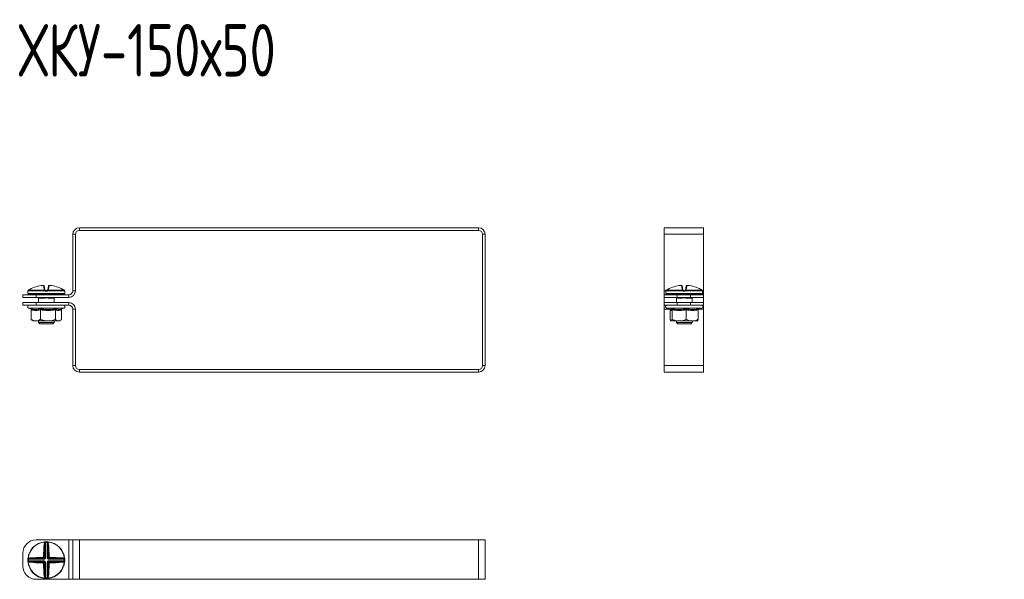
# Model space of a CAD drawing. Header units: millimetres. Extents: x -3 to 1620, y -915 to 295.
# Tile 1 of 11: x -3 to 372, y -915 to -702. Entities that reach past the tile are written whole.
import ezdxf

# ---------------------------------------------------------------- set-up
doc = ezdxf.new("R2010")
doc.units = ezdxf.units.MM
doc.styles.add('SLDTEXTSTYLE0', font='TXT', dxfattribs={"width": 0.7, "bigfont": 'bigfont'})

msp = doc.modelspace()

# ---------------------------------------------------------------- linework, layer by layer
at = {"color": 7, "linetype": 'Continuous', "lineweight": 15}
for p, q in [((17.94, -783.43), (16.94, -783.43)), ((16.94, -804.93), (16.94, -783.43)), ((17.94, -804.93), (17.94, -783.43)), ((19.44, -780.93), (19.44, -781.93)), ((19.44, -780.93), (171.44, -780.93)), ((19.44, -781.93), (171.44, -781.93)), ((171.44, -781.93), (171.44, -780.93)), ((173.94, -783.43), (172.94, -783.43)), ((172.94, -783.43), (172.94, -833.43)), ((173.94, -783.43), (173.94, -833.43)), ((257.06, -780.93), (242.06, -780.93)), ((242.06, -783.43), (242.06, -780.93)), ((257.06, -783.43), (242.06, -783.43)), ((242.06, -804.93), (242.06, -783.43)), ((257.06, -783.43), (257.06, -780.93)), ((257.06, -804.93), (257.06, -783.43)), ((-0.14, -805.02), (-0.14, -806.02)), ((-0.11, -804.88), (-0.11, -804.87)), ((-0.11, -804.87), (-0.11, -804.88)), ((6.24, -804.91), (-0.11, -804.91)), ((0.01, -804.69), (6.25, -804.69)), ((0.02, -804.69), (0.01, -804.69)), ((6.07, -804.38), (5.8, -802.87)), ((6.07, -803.08), (6.33, -804.56)), ((7.16, -805.02), (6.56, -805.02)), ((6.57, -804.77), (7.15, -804.77)), ((7.4, -804.56), (7.66, -803.08)), ((7.48, -804.69), (13.72, -804.69)), ((13.84, -804.91), (7.49, -804.91)), ((7.93, -802.87), (7.66, -804.38)), ((13.72, -804.69), (13.71, -804.69)), ((13.83, -804.88), (13.84, -804.91)), ((13.86, -806.02), (13.86, -805.02)), ((16.94, -804.93), (17.94, -804.93)), ((242.06, -806.43), (242.06, -804.93)), ((242.73, -805.02), (242.73, -806.02)), ((242.76, -804.87), (242.76, -804.88)), ((249.11, -804.91), (242.76, -804.91)), ((242.88, -804.69), (249.12, -804.69)), ((242.89, -804.69), (242.88, -804.69)), ((248.94, -804.38), (248.67, -802.87)), ((248.94, -803.08), (249.2, -804.56)), ((250.04, -805.02), (249.43, -805.02)), ((249.44, -804.77), (250.03, -804.77)), ((250.27, -804.56), (250.53, -803.08)), ((250.35, -804.69), (256.59, -804.69)), ((256.71, -804.91), (250.36, -804.91)), ((250.8, -802.87), (250.53, -804.38)), ((256.59, -804.69), (256.58, -804.69)), ((256.71, -804.88), (256.71, -804.91)), ((256.73, -806.02), (256.73, -805.02)), ((257.06, -806.43), (257.06, -804.93)), ((-2.06, -807.43), (-2.06, -806.43)), ((-2.06, -806.43), (2.94, -806.43)), ((2.94, -807.43), (-2.06, -807.43)), ((-2.06, -810.43), (-2.06, -809.43)), ((-2.06, -809.43), (2.94, -809.43)), ((13.61, -806.27), (0.11, -806.27)), ((2.94, -806.43), (2.94, -807.43)), ((2.94, -806.43), (15.44, -806.43)), ((2.94, -807.43), (15.44, -807.43)), ((2.94, -809.43), (2.94, -810.43)), ((15.44, -809.43), (2.94, -809.43)), ((3.85, -807.5), (3.84, -807.5)), ((3.86, -807.62), (3.86, -809.43)), ((3.91, -806.43), (3.91, -806.27)), ((5.83, -807.72), (4.05, -807.72)), ((5.05, -807.47), (4.16, -807.47)), ((5.26, -807.47), (5.05, -807.47)), ((9.68, -807.72), (7.9, -807.72)), ((9.56, -807.47), (8.67, -807.47)), ((9.82, -806.43), (9.82, -806.27)), ((9.86, -809.43), (9.86, -807.62)), ((15.44, -807.43), (15.44, -806.43)), ((15.44, -810.43), (15.44, -809.43)), ((242.06, -807.43), (242.06, -806.43)), ((242.06, -806.43), (247.06, -806.43)), ((247.06, -807.43), (242.06, -807.43)), ((242.06, -807.43), (242.06, -809.43)), ((242.06, -810.43), (242.06, -809.43)), ((242.06, -809.43), (247.06, -809.43)), ((256.48, -806.27), (242.98, -806.27)), ((246.72, -807.5), (246.71, -807.5)), ((246.73, -807.62), (246.73, -809.43)), ((246.78, -806.27), (246.78, -806.43)), ((248.7, -807.72), (246.92, -807.72)), ((247.93, -807.47), (247.03, -807.47)), ((247.06, -806.43), (247.06, -807.43)), ((252.06, -806.43), (247.06, -806.43)), ((252.06, -807.43), (247.06, -807.43)), ((247.06, -809.43), (247.06, -810.43)), ((252.06, -809.43), (247.06, -809.43)), ((248.13, -807.47), (247.93, -807.47)), ((252.55, -807.72), (250.77, -807.72)), ((252.43, -807.47), (251.54, -807.47)), ((252.06, -807.43), (252.06, -806.43)), ((252.06, -806.43), (257.06, -806.43)), ((257.06, -807.43), (252.06, -807.43)), ((252.06, -810.43), (252.06, -809.43)), ((252.06, -809.43), (257.06, -809.43)), ((252.69, -806.27), (252.69, -806.43)), ((252.73, -809.43), (252.73, -807.62)), ((257.06, -806.43), (257.06, -807.43)), ((257.06, -807.43), (257.06, -809.43)), ((257.06, -809.43), (257.06, -810.43)), ((2.94, -810.43), (-2.06, -810.43)), ((0.14, -811.53), (0.94, -811.82)), ((1.13, -812.15), (1.13, -815.83)), ((15.44, -810.43), (2.94, -810.43)), ((4.61, -812.15), (4.61, -815.83)), ((10.34, -812.15), (10.34, -815.83)), ((12.56, -811.9), (12.6, -811.88)), ((12.57, -811.9), (13.59, -811.53)), ((12.59, -812.15), (12.59, -815.83)), ((16.94, -833.43), (16.94, -811.93)), ((17.94, -811.93), (16.94, -811.93)), ((17.94, -833.43), (17.94, -811.93)), ((247.06, -810.43), (242.06, -810.43)), ((242.06, -811.93), (242.06, -810.43)), ((242.06, -833.43), (242.06, -811.93)), ((243.01, -811.53), (244.45, -812.06)), ((244.4, -812.04), (244.42, -812.15)), ((244.42, -812.15), (244.42, -815.83)), ((244.44, -812.05), (244.46, -812.05)), ((245.13, -812.15), (245.13, -815.83)), ((252.06, -810.43), (247.06, -810.43)), ((250.44, -812.15), (250.44, -815.83)), ((257.06, -810.43), (252.06, -810.43)), ((255.05, -812.15), (255.05, -815.83)), ((255.07, -812.04), (256.46, -811.53)), ((257.06, -811.93), (257.06, -810.43)), ((257.06, -833.43), (257.06, -811.93)), ((1.43, -816.1), (1.86, -816.43)), ((1.86, -816.43), (2.87, -816.43)), ((2.87, -816.43), (7.47, -816.43)), ((3.86, -816.43), (3.86, -816.97)), ((3.86, -816.97), (4.36, -817.47)), ((3.86, -816.97), (9.86, -816.97)), ((7.47, -816.43), (11.47, -816.43)), ((9.36, -817.47), (9.86, -816.97)), ((9.86, -816.97), (9.86, -816.43)), ((11.47, -816.43), (11.86, -816.43)), ((11.86, -816.43), (12.29, -816.1)), ((247.78, -816.43), (244.77, -816.43)), ((246.73, -816.43), (246.73, -816.97)), ((246.73, -816.97), (247.23, -817.47)), ((246.73, -816.97), (252.73, -816.97)), ((247.78, -816.43), (252.75, -816.43)), ((252.23, -817.47), (252.73, -816.97)), ((252.73, -816.97), (252.73, -816.43)), ((252.75, -816.43), (254.73, -816.43)), ((9.36, -817.47), (4.36, -817.47)), ((252.23, -817.47), (247.23, -817.47)), ((16.94, -833.43), (17.94, -833.43)), ((19.44, -834.93), (19.44, -835.93)), ((171.44, -834.93), (19.44, -834.93)), ((171.44, -835.93), (19.44, -835.93)), ((171.44, -835.93), (171.44, -834.93)), ((172.94, -833.43), (173.94, -833.43)), ((257.06, -833.43), (242.06, -833.43)), ((242.06, -835.93), (242.06, -833.43)), ((257.06, -835.93), (242.06, -835.93)), ((257.06, -835.93), (257.06, -833.43)), ((2.94, -899.84), (15.44, -899.84)), ((6.24, -900.54), (6.25, -900.66)), ((6.33, -906.48), (6.33, -901.34)), ((6.56, -900.52), (6.57, -900.77)), ((6.57, -900.77), (6.57, -906.48)), ((7.16, -900.52), (7.15, -900.77)), ((7.15, -906.48), (7.15, -900.77)), ((7.4, -901.34), (7.4, -906.48)), ((7.49, -900.54), (7.48, -900.66)), ((15.44, -914.84), (15.44, -899.84)), ((15.44, -899.84), (16.94, -899.84)), ((16.94, -914.84), (16.94, -899.84)), ((16.94, -899.84), (19.44, -899.84)), ((19.44, -914.84), (19.44, -899.84)), ((19.44, -899.84), (171.44, -899.84)), ((171.44, -914.84), (171.44, -899.84)), ((171.44, -899.84), (173.94, -899.84)), ((173.94, -914.84), (173.94, -899.84)), ((-2.06, -909.84), (-2.06, -904.84)), ((-0.11, -906.89), (0.01, -906.9)), ((0.69, -906.98), (5.83, -906.98)), ((5.83, -906.98), (5.57, -906.72)), ((5.83, -906.98), (5.83, -907.22)), ((6.07, -906.22), (6.33, -906.48)), ((6.33, -906.48), (6.57, -906.48)), ((7.4, -906.48), (7.15, -906.48)), ((7.4, -906.48), (7.66, -906.22)), ((8.15, -906.72), (7.89, -906.98)), ((7.89, -906.98), (13.04, -906.98)), ((7.89, -906.98), (7.89, -907.22)), ((13.84, -906.89), (13.72, -906.9)), ((0.12, -907.22), (-0.13, -907.21)), ((0.12, -907.8), (-0.13, -907.81)), ((-0.11, -908.14), (0.01, -908.13)), ((5.83, -907.22), (0.12, -907.22)), ((0.12, -907.8), (5.83, -907.8)), ((5.83, -908.05), (0.69, -908.05)), ((5.57, -908.31), (5.83, -908.05)), ((5.83, -908.05), (5.83, -907.8)), ((6.33, -908.54), (6.07, -908.8)), ((6.33, -913.69), (6.33, -908.54)), ((6.33, -908.54), (6.57, -908.54)), ((6.57, -908.54), (6.57, -914.26)), ((7.15, -908.54), (7.4, -908.54)), ((7.15, -914.26), (7.15, -908.54)), ((7.66, -908.8), (7.4, -908.54)), ((7.4, -908.54), (7.4, -913.69)), ((13.61, -907.22), (7.89, -907.22)), ((7.89, -907.8), (7.89, -908.05)), ((7.89, -907.8), (13.61, -907.8)), ((7.89, -908.05), (8.15, -908.31)), ((13.04, -908.05), (7.89, -908.05)), ((13.86, -907.21), (13.61, -907.22)), ((13.86, -907.81), (13.61, -907.8)), ((13.84, -908.14), (13.72, -908.13)), ((6.24, -914.48), (6.25, -914.36)), ((6.57, -914.26), (6.56, -914.51)), ((7.15, -914.26), (7.16, -914.51)), ((7.49, -914.48), (7.48, -914.36)), ((2.94, -914.84), (15.44, -914.84)), ((15.44, -914.84), (16.94, -914.84)), ((16.94, -914.84), (19.44, -914.84)), ((19.44, -914.84), (171.44, -914.84)), ((171.44, -914.84), (173.94, -914.84))]:
    msp.add_line(p, q, dxfattribs=at)
at = {"color": 8, "linetype": 'Continuous', "lineweight": 15}
for p, q in [((-0.13, -805.02), (-0.14, -805.02)), ((-0.11, -804.91), (-0.11, -804.88)), ((13.86, -805.02), (13.86, -805.02)), ((242.75, -804.93), (242.06, -804.93)), ((242.74, -805.02), (242.73, -805.02)), ((242.76, -804.91), (242.76, -804.88)), ((257.06, -804.93), (256.72, -804.93)), ((256.73, -805.02), (256.73, -805.02)), ((-0.14, -806.02), (13.86, -806.02)), ((4.09, -807.48), (3.95, -807.51)), ((4.16, -807.47), (4.16, -807.43)), ((5.05, -807.47), (5.05, -807.43)), ((8.67, -807.47), (8.67, -807.43)), ((9.56, -807.47), (9.56, -807.43)), ((242.73, -806.02), (256.73, -806.02)), ((246.96, -807.48), (246.82, -807.51)), ((247.03, -807.43), (247.03, -807.47)), ((247.93, -807.43), (247.93, -807.47)), ((251.54, -807.43), (251.54, -807.47)), ((252.43, -807.43), (252.43, -807.47)), ((13.59, -811.53), (0.14, -811.53)), ((244.11, -811.93), (242.06, -811.93)), ((247.11, -811.53), (243.01, -811.53)), ((256.46, -811.53), (247.11, -811.53)), ((257.06, -811.93), (255.36, -811.93))]:
    msp.add_line(p, q, dxfattribs=at)
at = {"color": 8, "linetype": 'Continuous', "lineweight": 15, "flags": 128}
for points in [[(13.86, -805.02), (13.85, -804.97), (13.84, -804.92)], [(242.74, -805.02), (242.75, -804.97), (242.76, -804.92)], [(256.71, -804.93), (256.72, -804.97), (256.73, -805.02)]]:
    msp.add_lwpolyline(points, dxfattribs=at)
at = {"color": 7, "linetype": 'Continuous', "lineweight": 15, "flags": 128}
for points in [[(6.24, -900.54), (6.27, -900.54), (6.3, -900.56), (6.33, -900.58), (6.36, -900.61), (6.38, -900.65), (6.4, -900.69), (6.41, -900.74), (6.42, -900.79)], [(7.31, -900.79), (7.32, -900.74), (7.33, -900.69), (7.35, -900.65), (7.37, -900.61), (7.4, -900.58), (7.43, -900.56), (7.46, -900.54), (7.49, -900.54)], [(0.14, -907.07), (0.09, -907.06), (0.04, -907.05), (0, -907.03), (-0.04, -907.01), (-0.07, -906.98), (-0.09, -906.95), (-0.11, -906.92), (-0.11, -906.89)], [(13.84, -906.89), (13.83, -906.92), (13.82, -906.95), (13.8, -906.98), (13.77, -907.01), (13.73, -907.03), (13.69, -907.05), (13.64, -907.06), (13.59, -907.07)], [(-0.11, -908.14), (-0.11, -908.11), (-0.09, -908.08), (-0.07, -908.05), (-0.04, -908.02), (0, -908), (0.04, -907.98), (0.09, -907.97), (0.14, -907.96)], [(13.59, -907.96), (13.64, -907.97), (13.69, -907.98), (13.73, -908), (13.77, -908.02), (13.8, -908.05), (13.82, -908.08), (13.83, -908.11), (13.84, -908.14)], [(6.42, -914.24), (6.41, -914.29), (6.4, -914.33), (6.38, -914.38), (6.36, -914.42), (6.33, -914.45), (6.3, -914.47), (6.27, -914.48), (6.24, -914.48)], [(7.49, -914.48), (7.46, -914.48), (7.43, -914.47), (7.4, -914.45), (7.37, -914.42), (7.35, -914.38), (7.33, -914.33), (7.32, -914.29), (7.31, -914.24)]]:
    msp.add_lwpolyline(points, dxfattribs=at)
at = {"color": 7, "linetype": 'Continuous', "lineweight": 15}
for centre, radius, start, end in [((19.44, -783.43), 2.5, 90, 180), ((19.44, -783.43), 1.5, 90, 180), ((171.44, -783.43), 2.5, 0, 90), ((171.44, -783.43), 1.5, 0, 90), ((0.11, -805.02), 0.25, 155.7971, 180), ((0.14, -804.91), 0.25, 119.5448, 173.6267), ((0.14, -804.91), 0.25, 121.4361, 180.0408), ((6.85, -816.15), 13.34, 95.6166, 118.1057), ((5.82, -803.12), 0.249, 10.1256, 94.8135), ((6.1, -804.61), 0.233, 13.4875, 98.5562), ((7.93, -804.88), 1.69, 173.4928, 180.7494), ((7.04, -805.46), 0.978, 129.6677, 145.2136), ((6.32, -804.85), 0.172, 54.2052, 113.0531), ((8.02, -804.95), 1.46, 172.6321, 182.4439), ((5.7, -804.95), 1.46, 357.5561, 7.3679), ((7.41, -804.85), 0.172, 66.9469, 125.7948), ((6.69, -805.46), 0.978, 34.7864, 50.3323), ((7.63, -804.61), 0.233, 81.4438, 166.5125), ((5.8, -804.88), 1.69, 359.2506, 6.5072), ((7.91, -803.12), 0.249, 85.1865, 169.8744), ((6.87, -816.15), 13.34, 61.8943, 84.3834), ((13.59, -804.91), 0.25, 6.3733, 60.4552), ((13.59, -804.91), 0.25, 359.9592, 58.5639), ((13.61, -805.02), 0.25, 0, 25.4241), ((15.44, -804.93), 1.5, 270, 0), ((15.44, -804.93), 2.5, 270, 0), ((242.98, -805.02), 0.25, 155.7971, 180), ((243.01, -804.91), 0.25, 119.5448, 173.6267), ((243.01, -804.91), 0.25, 121.4361, 180.0408), ((249.73, -816.15), 13.34, 95.6166, 118.1057), ((248.69, -803.12), 0.249, 10.1256, 94.8135), ((248.97, -804.61), 0.233, 13.4875, 98.5562), ((250.8, -804.88), 1.69, 173.4928, 180.7494), ((249.91, -805.46), 0.978, 129.6677, 145.2136), ((249.19, -804.85), 0.172, 54.2052, 113.0531), ((250.9, -804.95), 1.46, 172.6321, 182.4439), ((248.57, -804.95), 1.46, 357.5561, 7.3679), ((250.28, -804.85), 0.172, 66.9469, 125.7948), ((249.56, -805.46), 0.978, 34.7864, 50.3323), ((250.5, -804.61), 0.233, 81.4438, 166.5125), ((248.67, -804.88), 1.69, 359.2506, 6.5072), ((250.78, -803.12), 0.249, 85.1865, 169.8744), ((249.74, -816.15), 13.34, 61.8943, 84.3834), ((256.46, -804.91), 0.25, 6.3733, 60.4552), ((256.46, -804.91), 0.25, 359.9592, 58.5639), ((256.48, -805.02), 0.25, 0, 25.4241), ((0.11, -806.02), 0.25, 180, 270), ((3.2, -806.52), 0.25, 20, 90), ((3.79, -807.71), 0.255, 359.4837, 53.1431), ((4.16, -806.97), 0.5, 248.2779, 270), ((5.34, -807.7), 0.492, 358.0268, 22.6031), ((8.39, -807.7), 0.492, 157.3969, 181.9732), ((9.56, -806.97), 0.5, 270, 291.7221), ((9.93, -807.71), 0.255, 126.8569, 180.5163), ((10.53, -806.52), 0.25, 90, 160), ((13.61, -806.02), 0.25, 270, 0), ((15.44, -811.93), 2.5, 0, 90), ((242.98, -806.02), 0.25, 180, 270), ((246.07, -806.52), 0.25, 20, 90), ((246.66, -807.71), 0.255, 359.4837, 53.1431), ((247.03, -806.97), 0.5, 248.2779, 270), ((248.21, -807.7), 0.492, 358.0268, 22.6031), ((251.26, -807.7), 0.492, 157.3969, 181.9732), ((252.43, -806.97), 0.5, 270, 291.7221), ((252.81, -807.71), 0.255, 126.8569, 180.5163), ((253.4, -806.52), 0.25, 90, 160), ((256.48, -806.02), 0.25, 270, 0), ((0.33, -811), 0.567, 90, 250), ((13.4, -811), 0.567, 290, 90), ((15.44, -811.93), 1.5, 0, 90), ((243.2, -811), 0.567, 90, 250), ((256.27, -811), 0.567, 290, 90), ((19.44, -833.43), 2.5, 180, 270), ((19.44, -833.43), 1.5, 180, 270), ((171.44, -833.43), 2.5, 270, 360), ((171.44, -833.43), 1.5, 270, 360), ((2.94, -904.84), 5, 90, 180), ((6.86, -907.51), 7, 95.1288, 174.8712), ((6.86, -907.51), 6.88, 95.1288, 174.8712), ((71.62, -907.22), 65.83, 174.7706, 179.1113), ((6.09, -901.51), 0.293, 36.1898, 94.9248), ((70.64, -907.22), 64.59, 174.7706, 179.1113), ((6, -901.16), 0.561, 41.5527, 63.3516), ((6.86, -907.51), 7, 87.5357, 92.4643), ((6.86, -907.51), 6.75, 87.5357, 92.4643), ((7.73, -901.16), 0.561, 116.6484, 138.4473), ((7.64, -901.51), 0.293, 85.0752, 143.8102), ((-56.92, -907.22), 64.59, 0.8887, 5.2294), ((6.86, -907.51), 6.88, 5.1288, 84.8712), ((6.86, -907.51), 7, 5.1288, 84.8712), ((-57.89, -907.22), 65.83, 0.8887, 5.2294), ((0.51, -906.65), 0.561, 206.6484, 228.4473), ((6.57, -972.27), 65.83, 90.8887, 95.2294), ((0.86, -906.74), 0.293, 175.0752, 233.8102), ((6.58, -971.29), 64.59, 90.8887, 95.2294), ((6.56, -906.49), 1.01, 177.6972, 192.9472), ((5.84, -907.2), 1.01, 77.0528, 92.3028), ((7.89, -907.2), 1.01, 87.6972, 102.9472), ((7.17, -906.49), 1.01, 347.0528, 2.3028), ((7.15, -971.29), 64.59, 84.7706, 89.1113), ((7.16, -972.27), 65.83, 84.7706, 89.1113), ((12.87, -906.74), 0.293, 306.1898, 4.9248), ((13.21, -906.65), 0.561, 311.5527, 333.3516), ((2.94, -909.84), 5, 180, 270), ((6.86, -907.51), 7, 177.5357, 182.4643), ((6.86, -907.51), 7, 185.1288, 264.8712), ((0.51, -908.38), 0.561, 131.5527, 153.3516), ((6.86, -907.51), 6.88, 185.1288, 264.8712), ((6.86, -907.51), 6.75, 177.5357, 182.4643), ((0.86, -908.29), 0.293, 126.1898, 184.9248), ((6.57, -842.76), 65.83, 264.7706, 269.1113), ((6.58, -843.73), 64.59, 264.7706, 269.1113), ((6.56, -908.54), 1.01, 167.0528, 182.3028), ((5.84, -907.82), 1.01, 267.6972, 282.9472), ((71.62, -907.81), 65.83, 180.8887, 185.2294), ((70.64, -907.8), 64.59, 180.8887, 185.2294), ((-56.92, -907.8), 64.59, 354.7706, 359.1113), ((6.86, -907.51), 6.88, 275.1288, 354.8712), ((6.86, -907.51), 7, 275.1288, 354.8712), ((7.89, -907.82), 1.01, 257.0528, 272.3028), ((-57.89, -907.81), 65.83, 354.7706, 359.1113), ((7.15, -843.73), 64.59, 270.8887, 275.2294), ((7.17, -908.54), 1.01, 357.6972, 12.9472), ((7.16, -842.76), 65.83, 270.8887, 275.2294), ((12.87, -908.29), 0.293, 355.0752, 53.8102), ((13.21, -908.38), 0.561, 26.6484, 48.4473), ((6.86, -907.51), 6.75, 357.5357, 2.4643), ((6.86, -907.51), 7, 357.5357, 2.4643), ((6.09, -913.51), 0.293, 265.0752, 323.8102), ((6, -913.86), 0.561, 296.6484, 318.4473), ((6.86, -907.51), 7, 267.5357, 272.4643), ((6.86, -907.51), 6.75, 267.5357, 272.4643), ((7.73, -913.86), 0.561, 221.5527, 243.3516), ((7.64, -913.51), 0.293, 216.1898, 274.9248)]:
    msp.add_arc(centre, radius, start, end, dxfattribs=at)
at = {"color": 8, "linetype": 'Continuous', "lineweight": 15}
for centre, radius, start, end in [((0.12, -805.02), 0.25, 151.6322, 180.0015), ((4.18, -807.1), 0.47, 224.3428, 240.1833), ((4.62, -806.93), 1.31, 333.6544, 337.4682), ((9.11, -806.93), 1.31, 202.5318, 206.3456), ((9.55, -807.1), 0.47, 299.8167, 315.6572), ((247.05, -807.1), 0.47, 224.3428, 240.1833), ((247.49, -806.93), 1.31, 333.6544, 337.4682), ((251.98, -806.93), 1.31, 202.5318, 206.3456), ((252.42, -807.1), 0.47, 299.8167, 315.6572)]:
    msp.add_arc(centre, radius, start, end, dxfattribs=at)
at = {"color": 7, "linetype": 'Continuous', "lineweight": 15}
for centre, major_axis, ratio, start_param, end_param in [((4, -806.52), (0.564, -0.091), 0.124069, 1.757057, 3.210607), ((9.73, -806.52), (0.564, 0.091), 0.124069, 6.214171, 7.667721), ((246.87, -806.52), (0.564, -0.091), 0.124069, 1.757057, 3.210607), ((252.6, -806.52), (0.564, 0.091), 0.124069, 6.214171, 7.667721), ((5.81, -906.46), (0.375, -0.375), 0.942694, 5.512866, 7.053504), ((5.81, -906.46), (0.547, -0.547), 0.970288, 5.512866, 7.053504), ((7.92, -906.46), (-0.547, -0.547), 0.970288, 5.512866, 7.053504), ((7.92, -906.46), (0.375, 0.375), 0.942694, 2.371274, 3.911912), ((5.81, -908.56), (0.547, 0.547), 0.970288, 5.512866, 7.053504), ((5.81, -908.56), (0.375, 0.375), 0.942694, 5.512866, 7.053504), ((7.92, -908.56), (-0.547, 0.547), 0.970288, 5.512866, 7.053504), ((7.92, -908.56), (0.375, -0.375), 0.942694, 2.371274, 3.911912)]:
    msp.add_ellipse(centre, major_axis=major_axis, ratio=ratio, start_param=start_param, end_param=end_param, dxfattribs=at)
for points, knots in [([(-0.11, -804.91), (-0.11, -804.91), (-0.11, -804.94), (-0.12, -805), (-0.13, -805.01), (-0.13, -805.02)], [0, 0, 0, 0, 0.003073, 0.499692, 1, 1, 1, 1]), ([(-0.11, -804.87), (-0.11, -804.89), (-0.11, -804.92), (-0.12, -804.94), (-0.12, -804.94), (-0.12, -804.94)], [0, 0, 0, 0, 0.400838, 0.813847, 1, 1, 1, 1]), ([(0.57, -804.38), (0.42, -804.47), (0.22, -804.57), (0.05, -804.67), (0.01, -804.69)], [0, 0, 0, 0, 0.7708973, 1, 1, 1, 1]), ([(6.06, -803.07), (6.06, -803.06), (6.06, -803.02), (6.02, -802.97), (5.98, -802.92), (5.93, -802.89), (5.88, -802.87), (5.83, -802.87), (5.77, -802.86), (5.68, -802.86), (5.59, -802.87), (5.54, -802.87), (5.54, -802.87)], [0, 0, 0, 0, 0.038036, 0.157582, 0.256181, 0.342649, 0.420422, 0.496066, 0.601385, 0.800548, 0.962328, 1, 1, 1, 1]), ([(5.8, -802.87), (5.8, -802.87), (5.79, -802.87), (5.75, -802.86), (5.68, -802.86), (5.61, -802.87), (5.57, -802.87), (5.55, -802.87)], [0, 0, 0, 0, 0.218399, 0.436827, 0.654626, 0.872181, 1, 1, 1, 1]), ([(6.25, -804.69), (6.22, -804.67), (6.12, -804.57), (6.09, -804.47), (6.07, -804.38)], [0, 0, 0, 0, 0.2291027, 1, 1, 1, 1]), ([(6.56, -805.02), (6.5, -805.01), (6.39, -805), (6.28, -804.94), (6.24, -804.91), (6.24, -804.91)], [0, 0, 0, 0, 0.500308, 0.996927, 1, 1, 1, 1]), ([(6.33, -804.56), (6.34, -804.6), (6.35, -804.65), (6.4, -804.7), (6.42, -804.71)], [0, 0, 0, 0, 0.781937, 1, 1, 1, 1]), ([(6.42, -804.71), (6.42, -804.71), (6.44, -804.73), (6.49, -804.76), (6.55, -804.76), (6.57, -804.77)], [0, 0, 0, 0, 0.003106, 0.502169, 1, 1, 1, 1]), ([(7.15, -804.77), (7.18, -804.76), (7.24, -804.76), (7.29, -804.73), (7.31, -804.71)], [0, 0, 0, 0, 0.497853, 1, 1, 1, 1]), ([(7.49, -804.91), (7.49, -804.91), (7.44, -804.94), (7.34, -805), (7.22, -805.01), (7.16, -805.02)], [0, 0, 0, 0, 0.003073, 0.499692, 1, 1, 1, 1]), ([(7.31, -804.71), (7.32, -804.7), (7.38, -804.65), (7.39, -804.6), (7.4, -804.56)], [0, 0, 0, 0, 0.218063, 1, 1, 1, 1]), ([(7.66, -804.38), (7.64, -804.47), (7.61, -804.57), (7.5, -804.67), (7.48, -804.69)], [0, 0, 0, 0, 0.7708973, 1, 1, 1, 1]), ([(8.17, -802.87), (8.15, -802.87), (8.1, -802.87), (8.01, -802.86), (7.93, -802.86), (7.86, -802.87), (7.8, -802.89), (7.74, -802.93), (7.69, -802.99), (7.66, -803.04), (7.66, -803.08), (7.66, -803.08)], [0, 0, 0, 0, 0.066167, 0.23711, 0.428697, 0.536634, 0.632699, 0.735974, 0.858084, 0.992311, 1, 1, 1, 1]), ([(8.18, -802.87), (8.15, -802.87), (8.09, -802.87), (8.02, -802.86), (7.96, -802.86), (7.93, -802.87), (7.93, -802.87), (7.93, -802.87)], [0, 0, 0, 0, 0.218399, 0.436827, 0.654626, 0.872181, 1, 1, 1, 1]), ([(13.72, -804.69), (13.68, -804.67), (13.51, -804.57), (13.31, -804.47), (13.16, -804.38)], [0, 0, 0, 0, 0.2291027, 1, 1, 1, 1]), ([(13.84, -804.94), (13.84, -804.94), (13.84, -804.94), (13.84, -804.93), (13.84, -804.91), (13.84, -804.88), (13.83, -804.87)], [0, 0, 0, 0, 0.0399612, 0.3141388, 0.7577306, 1, 1, 1, 1]), ([(13.86, -805.02), (13.85, -805.01), (13.85, -805), (13.84, -804.94), (13.84, -804.91), (13.84, -804.91)], [0, 0, 0, 0, 0.500308, 0.996927, 1, 1, 1, 1]), ([(242.76, -804.91), (242.76, -804.91), (242.76, -804.94), (242.75, -805), (242.74, -805.01), (242.74, -805.02)], [0, 0, 0, 0, 0.003073, 0.499692, 1, 1, 1, 1]), ([(242.76, -804.87), (242.76, -804.89), (242.76, -804.92), (242.75, -804.94), (242.75, -804.94), (242.75, -804.94)], [0, 0, 0, 0, 0.400838, 0.813847, 1, 1, 1, 1]), ([(243.44, -804.38), (243.29, -804.47), (243.09, -804.57), (242.92, -804.67), (242.88, -804.69)], [0, 0, 0, 0, 0.770897, 1, 1, 1, 1]), ([(248.93, -803.07), (248.93, -803.06), (248.93, -803.02), (248.9, -802.97), (248.85, -802.92), (248.8, -802.89), (248.75, -802.87), (248.7, -802.87), (248.64, -802.86), (248.55, -802.86), (248.46, -802.87), (248.42, -802.87), (248.41, -802.87)], [0, 0, 0, 0, 0.0377858, 0.1573626, 0.2559872, 0.3424781, 0.4202714, 0.4959351, 0.6012809, 0.8004961, 0.9623187, 1, 1, 1, 1]), ([(248.67, -802.87), (248.67, -802.87), (248.66, -802.87), (248.62, -802.86), (248.55, -802.86), (248.48, -802.87), (248.44, -802.87), (248.42, -802.87)], [0, 0, 0, 0, 0.218399, 0.436827, 0.654626, 0.872181, 1, 1, 1, 1]), ([(249.12, -804.69), (249.1, -804.67), (248.99, -804.57), (248.96, -804.47), (248.94, -804.38)], [0, 0, 0, 0, 0.229103, 1, 1, 1, 1]), ([(249.43, -805.02), (249.38, -805.01), (249.26, -805), (249.16, -804.94), (249.11, -804.91), (249.11, -804.91)], [0, 0, 0, 0, 0.500308, 0.996927, 1, 1, 1, 1]), ([(249.2, -804.56), (249.21, -804.6), (249.22, -804.65), (249.28, -804.7), (249.29, -804.71)], [0, 0, 0, 0, 0.781937, 1, 1, 1, 1]), ([(249.29, -804.71), (249.29, -804.71), (249.31, -804.73), (249.36, -804.76), (249.42, -804.76), (249.44, -804.77)], [0, 0, 0, 0, 0.003106, 0.502169, 1, 1, 1, 1]), ([(250.03, -804.77), (250.05, -804.76), (250.11, -804.76), (250.16, -804.73), (250.18, -804.71)], [0, 0, 0, 0, 0.497853, 1, 1, 1, 1]), ([(250.36, -804.91), (250.36, -804.91), (250.31, -804.94), (250.21, -805), (250.09, -805.01), (250.04, -805.02)], [0, 0, 0, 0, 0.003073, 0.499692, 1, 1, 1, 1]), ([(250.18, -804.71), (250.19, -804.7), (250.25, -804.65), (250.26, -804.6), (250.27, -804.56)], [0, 0, 0, 0, 0.218063, 1, 1, 1, 1]), ([(250.53, -804.38), (250.51, -804.47), (250.48, -804.57), (250.37, -804.67), (250.35, -804.69)], [0, 0, 0, 0, 0.7708973, 1, 1, 1, 1]), ([(251.04, -802.87), (251.02, -802.87), (250.97, -802.87), (250.88, -802.86), (250.8, -802.86), (250.74, -802.87), (250.68, -802.89), (250.61, -802.93), (250.56, -802.99), (250.53, -803.04), (250.53, -803.08), (250.53, -803.08)], [0, 0, 0, 0, 0.066167, 0.23711, 0.428697, 0.536634, 0.632699, 0.735974, 0.858084, 0.992311, 1, 1, 1, 1]), ([(251.05, -802.87), (251.02, -802.87), (250.96, -802.87), (250.89, -802.86), (250.83, -802.86), (250.8, -802.87), (250.8, -802.87), (250.8, -802.87)], [0, 0, 0, 0, 0.218399, 0.436827, 0.654626, 0.872181, 1, 1, 1, 1]), ([(256.59, -804.69), (256.55, -804.67), (256.38, -804.57), (256.18, -804.47), (256.03, -804.38)], [0, 0, 0, 0, 0.2291027, 1, 1, 1, 1]), ([(256.72, -804.94), (256.72, -804.94), (256.72, -804.94), (256.71, -804.93), (256.71, -804.91), (256.71, -804.88), (256.71, -804.87)], [0, 0, 0, 0, 0.039961, 0.314139, 0.757731, 1, 1, 1, 1]), ([(256.73, -805.02), (256.73, -805.01), (256.72, -805), (256.71, -804.94), (256.71, -804.91), (256.71, -804.91)], [0, 0, 0, 0, 0.500308, 0.996927, 1, 1, 1, 1]), ([(3.84, -807.5), (3.84, -807.51), (3.85, -807.52), (3.86, -807.56), (3.86, -807.6), (3.86, -807.62)], [0, 0, 0, 0, 0.073116, 0.559497, 1, 1, 1, 1]), ([(7.94, -807.51), (7.77, -807.51), (7.34, -807.51), (6.61, -807.49), (6.07, -807.5), (5.79, -807.51)], [0, 0, 0, 0, 0.232421, 0.610897, 1, 1, 1, 1]), ([(7.9, -807.72), (7.84, -807.71), (7.72, -807.71), (7.52, -807.68), (7.3, -807.65), (7.08, -807.62), (6.86, -807.61), (6.63, -807.63), (6.38, -807.66), (6.11, -807.7), (5.92, -807.71), (5.83, -807.72)], [0, 0, 0, 0, 0.084982, 0.188194, 0.292085, 0.397364, 0.503648, 0.610192, 0.717991, 0.85811, 1, 1, 1, 1]), ([(8.67, -807.47), (8.65, -807.47), (8.41, -807.47), (8.16, -807.49), (7.94, -807.51)], [0, 0, 0, 0, 0.099322, 1, 1, 1, 1]), ([(9.88, -807.5), (9.89, -807.5), (9.91, -807.49), (9.84, -807.5), (9.78, -807.51)], [0, 0, 0, 0, 0.212623, 1, 1, 1, 1]), ([(9.86, -807.62), (9.86, -807.6), (9.86, -807.58), (9.87, -807.54), (9.88, -807.51), (9.89, -807.5), (9.89, -807.5)], [0, 0, 0, 0, 0.3044, 0.670038, 0.951085, 1, 1, 1, 1]), ([(246.71, -807.5), (246.71, -807.51), (246.72, -807.52), (246.73, -807.56), (246.73, -807.6), (246.73, -807.62)], [0, 0, 0, 0, 0.073312, 0.560995, 1, 1, 1, 1]), ([(250.81, -807.51), (250.64, -807.51), (250.21, -807.51), (249.48, -807.49), (248.94, -807.5), (248.66, -807.51)], [0, 0, 0, 0, 0.2324207, 0.6108969, 1, 1, 1, 1]), ([(250.77, -807.72), (250.71, -807.71), (250.52, -807.71), (250.17, -807.65), (249.73, -807.6), (249.22, -807.67), (248.89, -807.7), (248.7, -807.72)], [0, 0, 0, 0, 0.085087, 0.292288, 0.503826, 0.718152, 1, 1, 1, 1]), ([(251.54, -807.47), (251.52, -807.47), (251.28, -807.47), (251.03, -807.49), (250.81, -807.51)], [0, 0, 0, 0, 0.099322, 1, 1, 1, 1]), ([(252.76, -807.5), (252.76, -807.5), (252.78, -807.49), (252.71, -807.5), (252.65, -807.51)], [0, 0, 0, 0, 0.212623, 1, 1, 1, 1]), ([(252.74, -807.62), (252.74, -807.6), (252.74, -807.58), (252.75, -807.54), (252.76, -807.51), (252.76, -807.5), (252.76, -807.5)], [0, 0, 0, 0, 0.3026614, 0.6692133, 0.9509623, 1, 1, 1, 1]), ([(0.84, -811.77), (0.99, -811.81), (1.42, -811.94), (2.15, -812.07), (2.98, -812.08), (3.76, -811.98), (4.25, -811.84), (4.5, -811.77)], [0, 0, 0, 0, 0.117987, 0.354133, 0.592326, 0.795595, 1, 1, 1, 1]), ([(1.13, -812.15), (1.13, -812.11), (1.12, -812.03), (1.06, -811.92), (0.97, -811.83), (0.89, -811.79), (0.84, -811.77), (0.84, -811.77)], [0, 0, 0, 0, 0.236184, 0.471397, 0.732465, 0.992086, 1, 1, 1, 1]), ([(4.61, -812.15), (4.33, -812.22), (3.76, -812.36), (2.89, -812.43), (2.01, -812.37), (1.43, -812.22), (1.13, -812.15)], [0, 0, 0, 0, 0.245251, 0.49213, 0.745021, 1, 1, 1, 1]), ([(4.5, -811.77), (4.73, -811.81), (5.43, -811.94), (6.62, -812.07), (7.99, -812.08), (9.3, -811.98), (10.11, -811.84), (10.52, -811.77)], [0, 0, 0, 0, 0.117987, 0.354133, 0.592326, 0.795595, 1, 1, 1, 1]), ([(4.61, -812.15), (4.61, -812.11), (4.6, -812.03), (4.58, -811.92), (4.54, -811.83), (4.51, -811.79), (4.5, -811.77), (4.5, -811.77)], [0, 0, 0, 0, 0.236184, 0.471397, 0.732465, 0.992086, 1, 1, 1, 1]), ([(10.34, -812.15), (9.87, -812.22), (8.94, -812.36), (7.51, -812.43), (6.06, -812.37), (5.09, -812.22), (4.61, -812.15)], [0, 0, 0, 0, 0.245251, 0.49213, 0.745021, 1, 1, 1, 1]), ([(10.52, -811.77), (10.52, -811.77), (10.49, -811.79), (10.44, -811.83), (10.39, -811.92), (10.35, -812.03), (10.34, -812.11), (10.34, -812.15)], [0, 0, 0, 0, 0.007914, 0.267535, 0.528603, 0.763816, 1, 1, 1, 1]), ([(12.59, -812.15), (12.41, -812.22), (12.04, -812.36), (11.48, -812.43), (10.91, -812.37), (10.53, -812.22), (10.34, -812.15)], [0, 0, 0, 0, 0.245251, 0.49213, 0.745021, 1, 1, 1, 1]), ([(12.78, -811.82), (12.78, -811.83), (12.73, -811.85), (12.67, -811.92), (12.61, -812.03), (12.6, -812.11), (12.59, -812.15)], [0, 0, 0, 0, 0.055746, 0.3923, 0.695525, 1, 1, 1, 1]), ([(245.13, -812.15), (245.07, -812.22), (244.95, -812.36), (244.78, -812.43), (244.6, -812.37), (244.48, -812.22), (244.42, -812.15)], [0, 0, 0, 0, 0.245251, 0.49213, 0.745021, 1, 1, 1, 1]), ([(244.89, -811.77), (245.11, -811.81), (245.77, -811.94), (246.87, -812.07), (248.15, -812.08), (249.35, -811.98), (250.1, -811.84), (250.48, -811.77)], [0, 0, 0, 0, 0.117987, 0.354133, 0.592326, 0.795595, 1, 1, 1, 1]), ([(245.13, -812.15), (245.12, -812.11), (245.11, -812.03), (245.06, -811.92), (244.99, -811.83), (244.93, -811.79), (244.89, -811.77), (244.89, -811.77)], [0, 0, 0, 0, 0.236184, 0.471397, 0.732465, 0.992086, 1, 1, 1, 1]), ([(250.44, -812.15), (250.01, -812.22), (249.14, -812.36), (247.81, -812.43), (246.47, -812.37), (245.57, -812.22), (245.13, -812.15)], [0, 0, 0, 0, 0.245251, 0.49213, 0.745021, 1, 1, 1, 1]), ([(250.44, -812.15), (250.44, -812.11), (250.44, -812.03), (250.45, -811.92), (250.46, -811.83), (250.47, -811.79), (250.48, -811.77), (250.48, -811.77)], [0, 0, 0, 0, 0.236184, 0.471397, 0.732465, 0.992086, 1, 1, 1, 1]), ([(255.05, -812.15), (254.68, -812.22), (253.92, -812.36), (252.77, -812.43), (251.61, -812.37), (250.83, -812.22), (250.44, -812.15)], [0, 0, 0, 0, 0.245251, 0.49213, 0.745021, 1, 1, 1, 1]), ([(250.48, -811.77), (250.66, -811.81), (251.23, -811.94), (252.18, -812.07), (253.28, -812.08), (254.33, -811.98), (254.99, -811.84), (255.32, -811.77)], [0, 0, 0, 0, 0.117987, 0.354133, 0.592326, 0.795595, 1, 1, 1, 1]), ([(255.05, -812.15), (255.05, -812.11), (255.06, -812.03), (255.12, -811.92), (255.21, -811.83), (255.28, -811.79), (255.32, -811.77), (255.32, -811.77)], [0, 0, 0, 0, 0.236184, 0.471397, 0.732465, 0.992086, 1, 1, 1, 1]), ([(1.13, -815.83), (1.38, -815.98), (1.89, -816.27), (2.48, -816.42), (2.81, -816.43), (2.87, -816.43)], [0, 0, 0, 0, 0.442922, 0.896343, 1, 1, 1, 1]), ([(1.13, -815.83), (1.23, -815.93), (1.33, -816.03), (1.43, -816.09), (1.44, -816.1)], [0, 0, 0, 0, 0.952233, 1, 1, 1, 1]), ([(2.87, -816.43), (3.11, -816.41), (3.58, -816.37), (4.16, -816.1), (4.5, -815.9), (4.61, -815.83)], [0, 0, 0, 0, 0.39547, 0.801975, 1, 1, 1, 1]), ([(4.61, -815.83), (5.02, -815.98), (5.85, -816.27), (6.83, -816.42), (7.37, -816.43), (7.47, -816.43)], [0, 0, 0, 0, 0.442922, 0.896343, 1, 1, 1, 1]), ([(7.47, -816.43), (7.86, -816.41), (8.65, -816.37), (9.6, -816.1), (10.16, -815.9), (10.34, -815.83)], [0, 0, 0, 0, 0.3954703, 0.8019748, 1, 1, 1, 1]), ([(10.34, -815.83), (10.44, -815.92), (10.66, -816.13), (11.04, -816.37), (11.32, -816.41), (11.47, -816.43)], [0, 0, 0, 0, 0.262707, 0.627492, 1, 1, 1, 1]), ([(11.47, -816.43), (11.52, -816.43), (11.74, -816.42), (12.11, -816.26), (12.42, -816), (12.58, -815.84), (12.59, -815.83)], [0, 0, 0, 0, 0.1481542, 0.5520001, 0.9656481, 1, 1, 1, 1]), ([(244.42, -815.83), (244.47, -815.98), (244.57, -816.27), (244.69, -816.42), (244.76, -816.43), (244.77, -816.43)], [0, 0, 0, 0, 0.442922, 0.896343, 1, 1, 1, 1]), ([(244.77, -816.43), (244.82, -816.41), (244.92, -816.37), (245.03, -816.1), (245.1, -815.9), (245.13, -815.83)], [0, 0, 0, 0, 0.3954703, 0.8019748, 1, 1, 1, 1]), ([(247.78, -816.43), (247.65, -816.43), (247.15, -816.42), (246.27, -816.26), (245.53, -816), (245.15, -815.84), (245.13, -815.83)], [0, 0, 0, 0, 0.148154, 0.552, 0.965648, 1, 1, 1, 1]), ([(250.44, -815.83), (250.22, -815.92), (249.68, -816.13), (248.79, -816.37), (248.12, -816.41), (247.78, -816.43)], [0, 0, 0, 0, 0.262707, 0.627492, 1, 1, 1, 1]), ([(250.44, -815.83), (250.77, -815.98), (251.44, -816.27), (252.22, -816.42), (252.66, -816.43), (252.75, -816.43)], [0, 0, 0, 0, 0.442922, 0.896343, 1, 1, 1, 1]), ([(252.75, -816.43), (253.06, -816.41), (253.69, -816.37), (254.46, -816.1), (254.9, -815.9), (255.05, -815.83)], [0, 0, 0, 0, 0.39547, 0.801975, 1, 1, 1, 1]), ([(255.05, -815.83), (255, -815.98), (254.9, -816.27), (254.78, -816.42), (254.71, -816.43), (254.7, -816.43)], [0, 0, 0, 0, 0.442922, 0.896343, 1, 1, 1, 1]), ([(6.07, -901.22), (6.09, -901.07), (6.12, -900.87), (6.22, -900.7), (6.25, -900.66)], [0, 0, 0, 0, 0.770897, 1, 1, 1, 1]), ([(6.24, -900.54), (6.24, -900.54), (6.28, -900.54), (6.39, -900.53), (6.5, -900.52), (6.56, -900.52)], [0, 0, 0, 0, 0.003073, 0.499692, 1, 1, 1, 1]), ([(6.42, -900.79), (6.4, -900.83), (6.35, -901.01), (6.34, -901.19), (6.33, -901.34)], [0, 0, 0, 0, 0.218063, 1, 1, 1, 1]), ([(6.57, -900.77), (6.54, -900.77), (6.49, -900.78), (6.44, -900.79), (6.42, -900.79)], [0, 0, 0, 0, 0.497853, 1, 1, 1, 1]), ([(7.31, -900.79), (7.31, -900.79), (7.29, -900.79), (7.24, -900.78), (7.18, -900.77), (7.15, -900.77)], [0, 0, 0, 0, 0.003106, 0.502169, 1, 1, 1, 1]), ([(7.16, -900.52), (7.22, -900.52), (7.34, -900.53), (7.44, -900.54), (7.49, -900.54), (7.49, -900.54)], [0, 0, 0, 0, 0.500308, 0.996927, 1, 1, 1, 1]), ([(7.4, -901.34), (7.39, -901.19), (7.38, -901.01), (7.32, -900.83), (7.31, -900.79)], [0, 0, 0, 0, 0.781937, 1, 1, 1, 1]), ([(7.48, -900.66), (7.5, -900.7), (7.61, -900.87), (7.64, -901.07), (7.66, -901.22)], [0, 0, 0, 0, 0.229103, 1, 1, 1, 1]), ([(-0.13, -907.21), (-0.13, -907.15), (-0.12, -907.04), (-0.11, -906.93), (-0.11, -906.89), (-0.11, -906.89)], [0, 0, 0, 0, 0.500308, 0.996927, 1, 1, 1, 1]), ([(0.01, -906.9), (0.05, -906.87), (0.22, -906.77), (0.42, -906.74), (0.57, -906.71)], [0, 0, 0, 0, 0.229103, 1, 1, 1, 1]), ([(0.14, -907.07), (0.14, -907.07), (0.14, -907.09), (0.13, -907.14), (0.12, -907.19), (0.12, -907.22)], [0, 0, 0, 0, 0.003106, 0.502169, 1, 1, 1, 1]), ([(0.69, -906.98), (0.54, -906.99), (0.36, -907), (0.18, -907.05), (0.14, -907.07)], [0, 0, 0, 0, 0.781937, 1, 1, 1, 1]), ([(5.55, -906.45), (5.58, -906.45), (5.63, -906.44), (5.71, -906.39), (5.77, -906.33), (5.8, -906.26), (5.8, -906.21), (5.8, -906.2)], [0, 0, 0, 0, 0.218399, 0.436827, 0.654626, 0.872181, 1, 1, 1, 1]), ([(6.07, -906.22), (6.06, -906.26), (6.06, -906.34), (6, -906.48), (5.89, -906.61), (5.74, -906.69), (5.63, -906.71), (5.57, -906.72)], [0, 0, 0, 0, 0.127707, 0.345274, 0.563217, 0.781734, 1, 1, 1, 1]), ([(8.15, -906.72), (8.12, -906.71), (8.03, -906.71), (7.9, -906.65), (7.77, -906.54), (7.68, -906.39), (7.67, -906.28), (7.66, -906.22)], [0, 0, 0, 0, 0.127707, 0.345274, 0.563217, 0.781734, 1, 1, 1, 1]), ([(7.93, -906.2), (7.93, -906.23), (7.94, -906.28), (7.98, -906.36), (8.05, -906.42), (8.12, -906.44), (8.16, -906.45), (8.18, -906.45)], [0, 0, 0, 0, 0.218399, 0.436827, 0.654626, 0.872181, 1, 1, 1, 1]), ([(13.59, -907.07), (13.55, -907.05), (13.37, -907), (13.18, -906.99), (13.04, -906.98)], [0, 0, 0, 0, 0.218063, 1, 1, 1, 1]), ([(13.16, -906.71), (13.31, -906.74), (13.51, -906.77), (13.68, -906.87), (13.72, -906.9)], [0, 0, 0, 0, 0.770897, 1, 1, 1, 1]), ([(13.61, -907.22), (13.6, -907.19), (13.6, -907.14), (13.59, -907.09), (13.59, -907.07)], [0, 0, 0, 0, 0.497853, 1, 1, 1, 1]), ([(13.84, -906.89), (13.84, -906.89), (13.84, -906.93), (13.85, -907.04), (13.85, -907.15), (13.86, -907.21)], [0, 0, 0, 0, 0.0030731, 0.4996924, 1, 1, 1, 1]), ([(-0.11, -908.14), (-0.11, -908.14), (-0.11, -908.09), (-0.12, -907.99), (-0.13, -907.87), (-0.13, -907.81)], [0, 0, 0, 0, 0.003073, 0.499692, 1, 1, 1, 1]), ([(0.57, -908.31), (0.42, -908.29), (0.22, -908.26), (0.05, -908.15), (0.01, -908.13)], [0, 0, 0, 0, 0.7708973, 1, 1, 1, 1]), ([(0.12, -907.8), (0.12, -907.83), (0.13, -907.89), (0.14, -907.94), (0.14, -907.96)], [0, 0, 0, 0, 0.497853, 1, 1, 1, 1]), ([(0.14, -907.96), (0.18, -907.97), (0.36, -908.03), (0.54, -908.04), (0.69, -908.05)], [0, 0, 0, 0, 0.218063, 1, 1, 1, 1]), ([(5.8, -908.83), (5.8, -908.8), (5.79, -908.74), (5.75, -908.67), (5.68, -908.61), (5.61, -908.58), (5.57, -908.58), (5.55, -908.58)], [0, 0, 0, 0, 0.218399, 0.436827, 0.654626, 0.872181, 1, 1, 1, 1]), ([(5.57, -908.31), (5.61, -908.31), (5.69, -908.32), (5.83, -908.38), (5.96, -908.49), (6.05, -908.64), (6.06, -908.75), (6.07, -908.8)], [0, 0, 0, 0, 0.127707, 0.345274, 0.563217, 0.781734, 1, 1, 1, 1]), ([(7.66, -908.8), (7.66, -908.77), (7.67, -908.68), (7.73, -908.55), (7.84, -908.42), (7.99, -908.33), (8.1, -908.32), (8.15, -908.31)], [0, 0, 0, 0, 0.127707, 0.345274, 0.563217, 0.781734, 1, 1, 1, 1]), ([(8.18, -908.58), (8.15, -908.58), (8.09, -908.59), (8.02, -908.63), (7.96, -908.7), (7.93, -908.77), (7.93, -908.81), (7.93, -908.83)], [0, 0, 0, 0, 0.218399, 0.436827, 0.654626, 0.872181, 1, 1, 1, 1]), ([(13.04, -908.05), (13.18, -908.04), (13.37, -908.03), (13.55, -907.97), (13.59, -907.96)], [0, 0, 0, 0, 0.781937, 1, 1, 1, 1]), ([(13.72, -908.13), (13.68, -908.15), (13.51, -908.26), (13.31, -908.29), (13.16, -908.31)], [0, 0, 0, 0, 0.2291027, 1, 1, 1, 1]), ([(13.59, -907.96), (13.59, -907.96), (13.59, -907.94), (13.6, -907.89), (13.6, -907.83), (13.61, -907.8)], [0, 0, 0, 0, 0.0031062, 0.5021686, 1, 1, 1, 1]), ([(13.86, -907.81), (13.85, -907.87), (13.85, -907.99), (13.84, -908.09), (13.84, -908.14), (13.84, -908.14)], [0, 0, 0, 0, 0.500308, 0.996927, 1, 1, 1, 1]), ([(6.25, -914.36), (6.22, -914.33), (6.12, -914.15), (6.09, -913.96), (6.07, -913.81)], [0, 0, 0, 0, 0.2291027, 1, 1, 1, 1]), ([(6.56, -914.51), (6.5, -914.5), (6.39, -914.5), (6.28, -914.49), (6.24, -914.48), (6.24, -914.48)], [0, 0, 0, 0, 0.500308, 0.996927, 1, 1, 1, 1]), ([(6.33, -913.69), (6.34, -913.83), (6.35, -914.02), (6.4, -914.2), (6.42, -914.24)], [0, 0, 0, 0, 0.781937, 1, 1, 1, 1]), ([(6.42, -914.24), (6.42, -914.24), (6.44, -914.24), (6.49, -914.25), (6.55, -914.25), (6.57, -914.26)], [0, 0, 0, 0, 0.003106, 0.502169, 1, 1, 1, 1]), ([(7.15, -914.26), (7.18, -914.25), (7.24, -914.25), (7.29, -914.24), (7.31, -914.24)], [0, 0, 0, 0, 0.497853, 1, 1, 1, 1]), ([(7.49, -914.48), (7.49, -914.48), (7.44, -914.49), (7.34, -914.5), (7.22, -914.5), (7.16, -914.51)], [0, 0, 0, 0, 0.003073, 0.499692, 1, 1, 1, 1]), ([(7.31, -914.24), (7.32, -914.2), (7.38, -914.02), (7.39, -913.83), (7.4, -913.69)], [0, 0, 0, 0, 0.218063, 1, 1, 1, 1]), ([(7.66, -913.81), (7.64, -913.96), (7.61, -914.15), (7.5, -914.33), (7.48, -914.36)], [0, 0, 0, 0, 0.7708973, 1, 1, 1, 1])]:
    msp.add_open_spline(points, degree=3, knots=knots, dxfattribs=at)
at = {"color": 8, "linetype": 'Continuous', "lineweight": 15}
for points, knots in [([(3.95, -807.51), (3.91, -807.51), (3.85, -807.51), (3.85, -807.51), (3.85, -807.5)], [0, 0, 0, 0, 0.561476, 1, 1, 1, 1]), ([(4.05, -807.72), (4.03, -807.71), (3.96, -807.71), (3.88, -807.65), (3.87, -807.63), (3.86, -807.62)], [0, 0, 0, 0, 0.170099, 0.584318, 1, 1, 1, 1]), ([(5.79, -807.51), (5.63, -807.49), (5.45, -807.47), (5.27, -807.47), (5.26, -807.47)], [0, 0, 0, 0, 0.904198, 1, 1, 1, 1]), ([(9.78, -807.51), (9.74, -807.49), (9.71, -807.48), (9.65, -807.47), (9.65, -807.47)], [0, 0, 0, 0, 0.967063, 1, 1, 1, 1]), ([(9.86, -807.62), (9.86, -807.62), (9.87, -807.6), (9.83, -807.67), (9.73, -807.7), (9.68, -807.72)], [0, 0, 0, 0, 0.007211, 0.436054, 1, 1, 1, 1]), ([(246.82, -807.51), (246.78, -807.51), (246.72, -807.51), (246.72, -807.51), (246.72, -807.5)], [0, 0, 0, 0, 0.561518, 1, 1, 1, 1]), ([(246.92, -807.72), (246.9, -807.71), (246.86, -807.71), (246.8, -807.68), (246.76, -807.65), (246.74, -807.62), (246.74, -807.62), (246.74, -807.62)], [0, 0, 0, 0, 0.169947, 0.376351, 0.584112, 0.79465, 1, 1, 1, 1]), ([(248.66, -807.51), (248.5, -807.49), (248.32, -807.47), (248.14, -807.47), (248.13, -807.47)], [0, 0, 0, 0, 0.9041985, 1, 1, 1, 1]), ([(252.65, -807.51), (252.62, -807.49), (252.58, -807.48), (252.52, -807.47), (252.52, -807.47)], [0, 0, 0, 0, 0.967063, 1, 1, 1, 1]), ([(252.73, -807.62), (252.73, -807.62), (252.74, -807.61), (252.73, -807.63), (252.7, -807.66), (252.65, -807.7), (252.58, -807.71), (252.55, -807.72)], [0, 0, 0, 0, 0.007197, 0.220307, 0.435927, 0.716192, 1, 1, 1, 1]), ([(10.52, -811.77), (10.61, -811.81), (10.88, -811.94), (11.34, -812.07), (11.88, -812.08), (12.29, -812.01), (12.51, -811.92), (12.56, -811.9)], [0, 0, 0, 0, 0.136248, 0.408941, 0.683999, 0.918727, 1, 1, 1, 1]), ([(244.46, -812.05), (244.51, -812.06), (244.61, -812.09), (244.75, -811.98), (244.85, -811.84), (244.89, -811.77)], [0, 0, 0, 0, 0.327072, 0.662599, 1, 1, 1, 1]), ([(255.32, -811.77), (255.29, -811.81), (255.21, -811.92), (255.13, -811.98), (255.08, -812.02)], [0, 0, 0, 0, 0.378294, 1, 1, 1, 1])]:
    msp.add_open_spline(points, degree=3, knots=knots, dxfattribs=at)

# ---------------------------------------------------------------- texts
at = {"color": 7, "linetype": 'Continuous', "lineweight": 0, "insert": (-3.69, -703.33), "char_height": 20, "attachment_point": 1, "style": 'SLDTEXTSTYLE0'}
msp.add_mtext('\\M+18456\\M+1844B\\M+18454-150\\M+1848750', dxfattribs=at)

doc.saveas('drawing.dxf')
